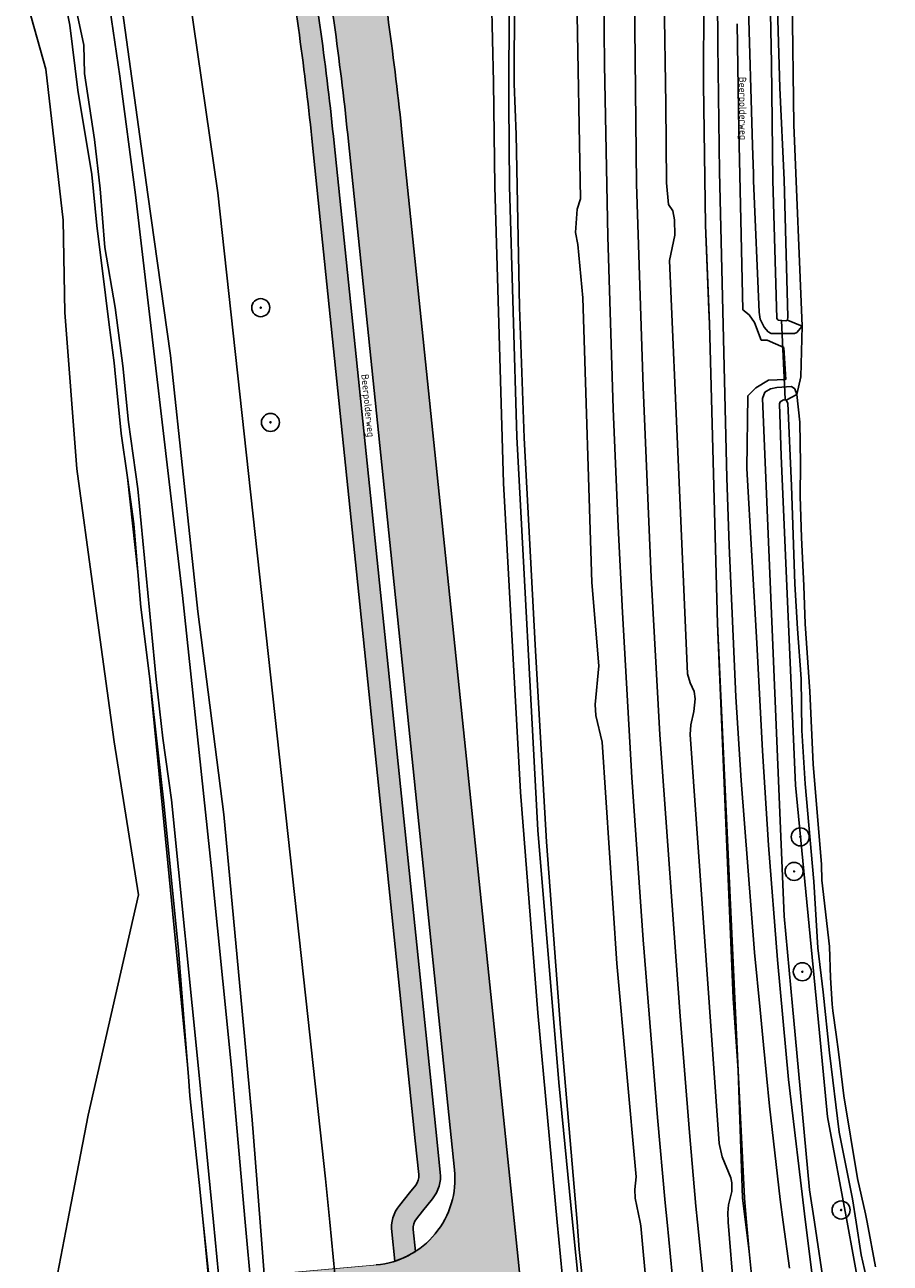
# Model space of a CAD drawing. Header units: metres. Extents: x 102000 to 105000, y 414600 to 420766.
# Tile 46 of 256: x 103017 to 103137, y 416394 to 416566. Entities that reach past the tile are written whole.
import ezdxf

# ---------------------------------------------------------------- set-up
doc = ezdxf.new("R2010")
doc.units = ezdxf.units.M
doc.layers.get('0').update_dxf_attribs({"color": 8})
doc.layers.add('00-Ontwerp DKIV', color=8, linetype='Continuous', lineweight=0)
doc.styles.add('MtXpl_NLCS-ISO', font='NLCS-ISO.ttf')

msp = doc.modelspace()

# ---------------------------------------------------------------- hatches: boundary and pattern name
at = {"ltscale": 0.1}
h = msp.add_hatch(color=256, dxfattribs=at)
edge = h.paths.add_edge_path()
edge.add_arc((103049.721, 416526.787), 0.075, 0, 360)
h = msp.add_hatch(color=256, dxfattribs=at)
edge = h.paths.add_edge_path()
edge.add_arc((103051.071, 416510.885), 0.075, 0, 360)
h = msp.add_hatch(color=256, dxfattribs=at)
edge = h.paths.add_edge_path()
edge.add_arc((103124.517, 416453.432), 0.075, 0, 360)
h = msp.add_hatch(color=256, dxfattribs=at)
edge = h.paths.add_edge_path()
edge.add_arc((103123.658, 416448.637), 0.075, 0, 360)
h = msp.add_hatch(color=256, dxfattribs=at)
edge = h.paths.add_edge_path()
edge.add_arc((103124.797, 416434.73), 0.075, 0, 360)
h = msp.add_hatch(color=256, dxfattribs=at)
edge = h.paths.add_edge_path()
edge.add_arc((103130.175, 416401.706), 0.075, 0, 360)
at = {"layer": '00-Ontwerp DKIV', "transparency": 33554623}
h = msp.add_hatch(color=256, dxfattribs=at)
h.dxf.hatch_style = 1
edge = h.paths.add_edge_path()
edge.add_line((103072.7097646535, 416387.2152653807), (103050.5634017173, 416385.2758659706))
edge.add_line((103050.5634017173, 416385.2758659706), (103049.9039556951, 416392.6808070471))
edge.add_line((103049.9039556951, 416392.6808070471), (103065.7401242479, 416394.0910948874))
edge.add_arc((103064.6437278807, 416406.0409030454), 12.0000000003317, 275.2422178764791, 365.8875025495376)
edge.add_line((103076.5804304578, 416407.2718098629), (103061.8795652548, 416549.83325568))
edge.add_arc((102599.5381462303, 416502.1479825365), 464.794011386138, 5.888588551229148, 9.726598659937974)
edge.add_arc((102966.6641591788, 416564.0098072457), 92.50000000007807, 10.37839304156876, 40.89832124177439)
edge.add_line((103036.5823795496, 416624.5712839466), (103024.593997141, 416639.019002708))
edge.add_line((103024.593997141, 416639.019002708), (103022.2737572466, 416641.6689235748))
edge.add_line((103022.2737572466, 416641.6689235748), (103024.7329958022, 416650.5312139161))
edge.add_line((103024.7329958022, 416650.5312139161), (103027.384996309, 416647.506999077))
edge.add_line((103027.384996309, 416647.506999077), (103042.2986600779, 416629.4271006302))
edge.add_arc((102966.6641591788, 416564.0098072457), 100.000000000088, 10.353572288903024, 40.85696713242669, ccw=False)
edge.add_arc((102599.5402311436, 416502.1482683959), 472.2919081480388, 5.88857986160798, 9.731702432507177, ccw=False)
edge.add_line((103069.3399899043, 416550.602712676), (103088.3674746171, 416366.0839314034))
edge.add_arc((103080.9097991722, 416370.1622983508), 8.500000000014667, 276.42198081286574, 331.3271451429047, ccw=False)
edge.add_line((103081.860525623, 416361.7156351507), (103081.2848259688, 416361.6509966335))
edge.add_line((103081.2848259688, 416361.6509966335), (103081.1307444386, 416363.1452002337))
edge.add_line((103081.1307444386, 416363.1452002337), (103074.6690530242, 416362.4156603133))
edge.add_line((103074.6690530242, 416362.4156603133), (103071.6879493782, 416362.0801178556))
edge.add_line((103071.6879493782, 416362.0801178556), (103052.6980010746, 416359.9928791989))
edge.add_line((103052.6980010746, 416359.9928791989), (103052.0795132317, 416367.3184786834))
edge.add_line((103052.0795132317, 416367.3184786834), (103074.4296094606, 416369.6152221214))
edge.add_arc((103073.8162666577, 416375.5837906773), 6.000000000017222, 275.8672412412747, 365.9405325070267)
edge.add_line((103079.7840457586, 416376.2047678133), (103079.2015444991, 416381.8535911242))
edge.add_arc((103073.2331929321, 416381.2381404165), 6.000000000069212, 5.887476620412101, 95.00473368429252)
h = msp.add_hatch(color=256, dxfattribs=at)
h.dxf.hatch_style = 1
edge = h.paths.add_edge_path()
edge.add_line((103023.5192614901, 416636.5178665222), (103022.830697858, 416632.7480736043))
edge.add_line((103022.830697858, 416632.7480736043), (103032.772534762, 416621.3328626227))
edge.add_arc((102966.6641591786, 416564.0098072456), 87.50000000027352, 10.396807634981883, 40.9287976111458, ccw=False)
edge.add_arc((102599.5367422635, 416502.147790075), 459.7954276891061, 5.886410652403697, 9.723009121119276, ccw=False)
edge.add_line((103056.9077465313, 416549.3028510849), (103071.138443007, 416411.3023798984))
edge.add_line((103071.138443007, 416411.3023798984), (103071.6310023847, 416406.6086922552))
edge.add_arc((103069.6419294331, 416406.3999129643), 1.999999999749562, -38.77676375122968, 5.99200257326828, ccw=False)
edge.add_line((103071.2011134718, 416405.1473375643), (103070.3430219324, 416404.0792001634))
edge.add_line((103070.3430219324, 416404.0792001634), (103068.9489082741, 416402.3429888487))
edge.add_arc((103072.8468683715, 416399.2115503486), 5.000000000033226, 141.2232362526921, 185.9920025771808)
edge.add_line((103067.8741859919, 416398.689602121), (103068.3022484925, 416394.6122011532))
edge.add_arc((103064.6437312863, 416406.0408958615), 11.99999212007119, 287.7507420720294, 302.978373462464)
edge.add_line((103071.1755962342, 416395.9743894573), (103070.8577954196, 416399.0027710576))
edge.add_arc((103072.8468683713, 416399.2115503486), 1.999999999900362, 141.2232362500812, 185.9920025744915, ccw=False)
edge.add_line((103071.2876843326, 416400.4641257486), (103072.145775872, 416401.5322631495))
edge.add_line((103072.145775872, 416401.5322631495), (103073.5398895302, 416403.2684744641))
edge.add_arc((103069.6419294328, 416406.3999129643), 5.000000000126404, 321.2232362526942, 365.9920025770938)
edge.add_line((103074.6146118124, 416406.9218611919), (103074.1247639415, 416411.5877830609))
edge.add_line((103074.1247639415, 416411.5877830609), (103059.8919221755, 416549.6105777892))
edge.add_arc((102599.5375855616, 416502.1479056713), 462.794576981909, 5.886414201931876, 9.725181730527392)
edge.add_arc((102966.6641591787, 416564.0098072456), 90.5000000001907, 10.38556367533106, 40.91020839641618)
edge.add_line((103035.0583397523, 416623.2760376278), (103023.5192614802, 416636.5178665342))

# ---------------------------------------------------------------- linework, layer by layer
for p, q in [((103084.866, 416557.812), (103084.914, 416601.235)), ((103084.914, 416601.235), (103084.866, 416557.812)), ((103084.914, 416601.235), (103084.866, 416557.812)), ((103101.796, 416543.929), (103101.332, 416593.399)), ((103120.055, 416585.624), (103120.527, 416560.687)), ((103081.477, 416581.059), (103081.979, 416558.037)), ((103113.065, 416563.186), (103112.941, 416581.399)), ((103021.897, 416578.698), (103025.209, 416563.191)), ((103023.25, 416565.953), (103021.154, 416576.82)), ((103094.051, 416541.875), (103093.424, 416577.497)), ((103121.667, 416557.252), (103121.118, 416576.636)), ((103043.766, 416542.686), (103039.198, 416574.42)), ((103084.127, 416555.119), (103084.188, 416573.743)), ((103097.361, 416560.467), (103097.224, 416573.273)), ((103030.168, 416558.857), (103028.333, 416571.456)), ((103105.619, 416572.112), (103105.866, 416554.937)), ((103111.113, 416557.783), (103111.16, 416572.925)), ((103111.113, 416557.783), (103111.16, 416572.925)), ((103111.113, 416557.783), (103111.16, 416572.925)), ((103117.243, 416571.798), (103117.902, 416549.263)), ((103019.912, 416559.83), (103017.006, 416570.23)), ((103123.629, 416552.14), (103123.371, 416570.831)), ((103034.051, 416542.464), (103030.375, 416569.25)), ((103115.747, 416566.142), (103115.972, 416551.41)), ((103024.364, 416556.958), (103023.25, 416565.953)), ((103025.209, 416563.191), (103025.293, 416559.259)), ((103113.331, 416545.631), (103113.065, 416563.186)), ((103022.342, 416538.893), (103019.912, 416559.83)), ((103025.293, 416559.259), (103026.675, 416550.12)), ((103097.816, 416536.67), (103097.361, 416560.467)), ((103120.527, 416560.687), (103120.717, 416544.449)), ((103032.356, 416542.425), (103030.168, 416558.857)), ((103081.979, 416558.037), (103082.15, 416543.565)), ((103085.107, 416550.786), (103084.866, 416557.812)), ((103084.866, 416557.812), (103085.107, 416550.786)), ((103084.866, 416557.812), (103085.107, 416550.786)), ((103111.396, 416538.2), (103111.113, 416557.783)), ((103111.396, 416538.2), (103111.113, 416557.783)), ((103111.396, 416538.2), (103111.113, 416557.783)), ((103026.295, 416545.226), (103024.364, 416556.958)), ((103122.275, 416544.485), (103121.667, 416557.252)), ((103084.219, 416543.613), (103084.127, 416555.119)), ((103105.866, 416554.937), (103105.977, 416544.111)), ((103085.591, 416526.845), (103085.107, 416550.786)), ((103085.107, 416550.786), (103085.591, 416526.845)), ((103085.107, 416550.786), (103085.591, 416526.845)), ((103115.972, 416551.41), (103116.561, 416526.503)), ((103124.789, 416524.208), (103123.629, 416552.14)), ((103026.675, 416550.12), (103027.442, 416543.251)), ((103056.9077465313, 416549.3028510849), (103071.138443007, 416411.3023798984)), ((103074.1247639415, 416411.5877830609), (103059.8919221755, 416549.6105777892)), ((103076.5804304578, 416407.2718098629), (103061.8795652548, 416549.83325568)), ((103069.3399899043, 416550.602712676), (103088.3674746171, 416366.0839314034)), ((103117.902, 416549.263), (103118.016, 416545.344)), ((103114.338, 416503.204), (103113.331, 416545.631)), ((103027.014, 416538.161), (103026.295, 416545.226)), ((103102.724, 416515.778), (103101.796, 416543.929)), ((103105.977, 416544.111), (103106.222, 416541.108)), ((103118.016, 416545.344), (103118.044, 416544.388)), ((103118.044, 416544.388), (103118.8, 416526.145)), ((103120.717, 416544.449), (103121.284, 416525.277)), ((103122.785, 416525.536), (103122.275, 416544.485)), ((103027.442, 416543.251), (103028.124, 416535.105)), ((103038.887, 416486.88), (103032.356, 416542.425)), ((103037.211, 416520.136), (103034.051, 416542.464)), ((103056.238, 416428.532), (103043.766, 416542.686)), ((103082.15, 416543.565), (103083.374, 416502.458)), ((103085.197, 416508.893), (103084.219, 416543.613)), ((103093.358, 416537.218), (103093.589, 416540.423)), ((103093.589, 416540.423), (103094.051, 416541.875)), ((103106.222, 416541.108), (103106.843, 416540.221)), ((103022.573, 416526.115), (103022.342, 416538.893)), ((103106.843, 416540.221), (103107.064, 416538.978)), ((103107.064, 416538.978), (103107.107, 416536.848)), ((103028.175, 416528.528), (103027.014, 416538.161)), ((103093.685, 416535.55), (103093.358, 416537.218)), ((103111.844, 416526.504), (103111.396, 416538.2)), ((103111.844, 416526.504), (103111.396, 416538.2)), ((103111.92, 416524.527), (103111.396, 416538.2)), ((103094.348, 416528.129), (103093.685, 416535.55)), ((103098.593, 416512.76), (103097.816, 416536.67)), ((103107.107, 416536.848), (103106.396, 416533.343)), ((103028.124, 416535.105), (103029.53, 416526.799)), ((103106.396, 416533.343), (103108.858, 416476.008)), ((103028.718, 416524.394), (103028.175, 416528.528)), ((103029.53, 416526.799), (103030.598, 416518.726)), ((103086.253, 416508.752), (103085.591, 416526.845)), ((103085.591, 416526.845), (103086.253, 416508.752)), ((103085.591, 416526.845), (103086.253, 416508.752)), ((103095.615, 416488.669), (103094.348, 416528.129)), ((103024.218, 416504.452), (103022.573, 416526.115)), ((103111.92, 416524.527), (103111.844, 416526.504)), ((103111.92, 416524.527), (103111.844, 416526.504)), ((103116.561, 416526.503), (103117.416, 416525.79)), ((103117.416, 416525.79), (103118.189, 416524.743)), ((103118.8, 416526.145), (103118.945, 416525.184)), ((103118.945, 416525.184), (103119.491, 416524.067)), ((103121.284, 416525.277), (103121.452, 416525.06)), ((103121.452, 416525.06), (103122.526, 416524.942)), ((103122.396, 416514.122), (103121.894, 416525.011)), ((103122.526, 416524.942), (103122.759, 416525.076)), ((103122.759, 416525.076), (103122.785, 416525.536)), ((103122.759, 416525.076), (103124.789, 416524.208)), ((103029.41, 416519.122), (103028.718, 416524.394)), ((103113.03, 416482.952), (103111.92, 416524.527)), ((103113.03, 416482.952), (103111.92, 416524.527)), ((103113.03, 416482.952), (103111.92, 416524.527)), ((103118.189, 416524.743), (103119.114, 416522.293)), ((103119.491, 416524.067), (103120.04, 416523.415)), ((103120.04, 416523.415), (103120.459, 416523.191)), ((103120.459, 416523.191), (103123.712, 416523.184)), ((103123.712, 416523.184), (103124.026, 416523.345)), ((103124.026, 416523.345), (103124.789, 416524.208)), ((103124.6, 416517.2), (103124.789, 416524.208)), ((103119.114, 416522.293), (103119.907, 416522.283)), ((103119.907, 416522.283), (103122.255, 416521.286)), ((103041.02, 416484.656), (103037.211, 416520.136)), ((103122.255, 416521.286), (103122.513, 416516.83)), ((103029.503, 416518.183), (103029.41, 416519.122)), ((103030.376, 416509.341), (103029.503, 416518.183)), ((103030.598, 416518.726), (103031.397, 416510.927)), ((103120.085, 416516.718), (103118.329, 416515.672)), ((103122.513, 416516.83), (103120.085, 416516.718)), ((103124.057, 416514.764), (103124.6, 416517.2)), ((103103.858, 416489.417), (103102.724, 416515.778)), ((103118.329, 416515.672), (103117.246, 416514.551)), ((103119.591, 416515.05), (103119.295, 416514.183)), ((103120.406, 416515.518), (103119.591, 416515.05)), ((103121.25, 416515.732), (103120.406, 416515.518)), ((103123.316, 416515.847), (103121.25, 416515.732)), ((103122.579, 416513.941), (103124.057, 416514.764)), ((103123.738, 416515.547), (103123.316, 416515.847)), ((103124.057, 416514.764), (103123.738, 416515.547)), ((103124.446, 416510.896), (103124.057, 416514.764)), ((103117.246, 416514.551), (103117.082, 416504.486)), ((103119.295, 416514.183), (103122.266, 416442.449)), ((103121.635, 416513.433), (103121.744, 416513.747)), ((103121.848, 416506.234), (103121.635, 416513.433)), ((103121.744, 416513.747), (103122.193, 416514)), ((103122.193, 416514), (103122.579, 416513.941)), ((103122.579, 416513.941), (103122.794, 416513.563)), ((103122.794, 416513.563), (103123.295, 416502.09)), ((103099.278, 416496.44), (103098.593, 416512.76)), ((103031.397, 416510.927), (103032.678, 416501.674)), ((103124.55, 416505.12), (103124.446, 416510.896)), ((103031.232, 416503.262), (103030.376, 416509.341)), ((103088.148, 416454.347), (103085.197, 416508.893)), ((103087.746, 416480.068), (103086.253, 416508.752)), ((103086.253, 416508.752), (103087.746, 416480.068)), ((103086.253, 416508.752), (103087.746, 416480.068)), ((103123.871, 416460.603), (103121.848, 416506.234)), ((103026.468, 416487.791), (103024.218, 416504.452)), ((103117.082, 416504.486), (103118.489, 416480.262)), ((103124.494, 416500.642), (103124.55, 416505.12)), ((103032.693, 416490.158), (103031.232, 416503.262)), ((103031.232, 416503.262), (103032.139, 416496.824)), ((103114.651, 416493.824), (103114.338, 416503.204)), ((103032.678, 416501.674), (103035.236, 416475.244)), ((103083.374, 416502.458), (103085.709, 416459.63)), ((103123.295, 416502.09), (103123.773, 416488.507)), ((103124.704, 416494.917), (103124.494, 416500.642)), ((103032.139, 416496.824), (103032.693, 416490.158)), ((103099.864, 416484.535), (103099.278, 416496.44)), ((103125.023, 416488.222), (103124.704, 416494.917)), ((103115.591, 416472.852), (103114.651, 416493.824)), ((103033.101, 416485.259), (103032.693, 416490.158)), ((103105.053, 416467.577), (103103.858, 416489.417)), ((103029.392, 416466.581), (103026.468, 416487.791)), ((103096.583, 416477.143), (103095.615, 416488.669)), ((103123.773, 416488.507), (103124.11, 416482.244)), ((103125.17, 416482.982), (103125.023, 416488.222)), ((103042.918, 416448.599), (103038.887, 416486.88)), ((103034.365, 416475.314), (103033.101, 416485.259)), ((103044.61, 416456.512), (103041.02, 416484.656)), ((103101.179, 416461.652), (103099.864, 416484.535)), ((103115.201, 416431.047), (103113.03, 416482.952)), ((103115.201, 416431.047), (103113.03, 416482.952)), ((103115.885, 416421.041), (103113.03, 416482.952)), ((103124.11, 416482.244), (103124.64, 416475.349)), ((103125.818, 416473.571), (103125.17, 416482.982)), ((103118.489, 416480.262), (103119.272, 416465.372)), ((103089.337, 416452.747), (103087.746, 416480.068)), ((103087.746, 416480.068), (103089.337, 416452.747)), ((103087.746, 416480.068), (103089.337, 416452.747)), ((103096.07, 416471.784), (103096.583, 416477.143)), ((103034.365, 416475.314), (103036.514, 416453.177)), ((103036.28, 416458.097), (103034.365, 416475.314)), ((103035.236, 416475.244), (103036.156, 416467.104)), ((103108.858, 416476.008), (103109.257, 416474.765)), ((103124.64, 416475.349), (103124.751, 416468.179)), ((103109.257, 416474.765), (103109.789, 416473.567)), ((103109.789, 416473.567), (103109.921, 416472.546)), ((103126.278, 416463.494), (103125.818, 416473.571)), ((103096.162, 416470.257), (103096.07, 416471.784)), ((103109.921, 416472.546), (103109.743, 416470.815)), ((103116.325, 416461.224), (103115.591, 416472.852)), ((103097.034, 416466.579), (103096.162, 416470.257)), ((103109.743, 416470.815), (103109.343, 416468.952)), ((103109.343, 416468.952), (103109.254, 416467.62)), ((103032.764, 416445.393), (103029.392, 416466.581)), ((103036.156, 416467.104), (103037.364, 416458.56)), ((103099.102, 416435.874), (103097.034, 416466.579)), ((103107.885, 416428.564), (103105.053, 416467.577)), ((103109.254, 416467.62), (103113.269, 416410.906)), ((103124.751, 416468.179), (103125.172, 416460.758)), ((103119.272, 416465.372), (103120.114, 416452.269)), ((103127.443, 416449.584), (103126.278, 416463.494)), ((103102.726, 416439.157), (103101.179, 416461.652)), ((103118.154, 416437.419), (103116.325, 416461.224)), ((103127.172, 416426.262), (103123.871, 416460.603)), ((103125.172, 416460.758), (103126.411, 416447.238)), ((103038.315, 416437.656), (103036.28, 416458.097)), ((103037.364, 416458.56), (103041.163, 416420.383)), ((103085.709, 416459.63), (103088.138, 416429.05)), ((103047.468, 416425.803), (103044.61, 416456.512)), ((103036.514, 416453.177), (103039.566, 416421.84)), ((103091.019, 416419.374), (103088.148, 416454.347)), ((103091.275, 416426.944), (103089.337, 416452.747)), ((103089.337, 416452.747), (103091.275, 416426.944)), ((103089.337, 416452.747), (103091.275, 416426.944)), ((103120.114, 416452.269), (103121.374, 416436.367)), ((103127.496, 416447.406), (103127.443, 416449.584)), ((103045.238, 416425.6), (103042.918, 416448.599)), ((103126.411, 416447.238), (103126.957, 416438.034)), ((103128.578, 416438.251), (103127.496, 416447.406)), ((103025.809, 416414.854), (103032.764, 416445.393)), ((103122.266, 416442.449), (103123.43, 416429.947)), ((103104.724, 416414.543), (103102.726, 416439.157)), ((103039.383, 416424.152), (103038.315, 416437.656)), ((103118.938, 416429.469), (103118.154, 416437.419)), ((103126.957, 416438.034), (103127.698, 416431.908)), ((103128.687, 416433.906), (103128.578, 416438.251)), ((103101.772, 416406.323), (103099.102, 416435.874)), ((103121.374, 416436.367), (103122.903, 416419.78)), ((103128.95, 416430.241), (103128.687, 416433.906)), ((103115.338, 416429.038), (103115.201, 416431.047)), ((103115.338, 416429.038), (103115.201, 416431.047)), ((103127.698, 416431.908), (103128.555, 416423.493)), ((103088.138, 416429.05), (103090.8304065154, 416400)), ((103115.885, 416421.041), (103115.338, 416429.038)), ((103115.885, 416421.041), (103115.338, 416429.038)), ((103119.417, 416424.62), (103118.938, 416429.469)), ((103123.43, 416429.947), (103123.798, 416426.001)), ((103129.018, 416429.291), (103128.95, 416430.241)), ((103129.484, 416426.046), (103129.018, 416429.291)), ((103058.695, 416406.048), (103056.238, 416428.532)), ((103109.134, 416412.468), (103107.885, 416428.564)), ((103045.707, 416420.945), (103045.238, 416425.6)), ((103047.844, 416421.759), (103047.468, 416425.803)), ((103093.5613489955, 416400), (103091.275, 416426.944)), ((103091.275, 416426.944), (103093.5613489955, 416400)), ((103091.275, 416426.944), (103093.5613489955, 416400)), ((103123.798, 416426.001), (103125.801, 416404.496)), ((103128.291, 416414.615), (103127.172, 416426.262)), ((103129.829, 416423.647), (103129.484, 416426.046)), ((103039.566, 416421.84), (103039.383, 416424.152)), ((103120.258, 416416.097), (103119.417, 416424.62)), ((103130.56, 416417.515), (103129.829, 416423.647)), ((103128.555, 416423.493), (103129.905, 416412.484)), ((103039.695, 416420.207), (103039.566, 416421.84)), ((103039.908, 416417.515), (103039.695, 416420.207)), ((103041.163, 416420.383), (103042.722, 416404.718)), ((103047.5781612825, 416400), (103045.707, 416420.945)), ((103048.549, 416414.186), (103047.844, 416421.759)), ((103116.524, 416403.413), (103115.885, 416421.041)), ((103116.524, 416403.413), (103115.885, 416421.041)), ((103116.793, 416403.353), (103115.885, 416421.041)), ((103092.9483972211, 416400), (103091.019, 416419.374)), ((103122.903, 416419.78), (103125.227, 416400)), ((103041.171, 416405.507), (103039.908, 416417.515)), ((103132.453, 416406.054), (103130.56, 416417.515)), ((103121.719, 416403.156), (103120.258, 416416.097)), ((103022.9244297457, 416400), (103025.809, 416414.854)), ((103049.6519947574, 416400.0000000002), (103048.549, 416414.186)), ((103105.777, 416402.717), (103104.724, 416414.543)), ((103131.0020816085, 416400), (103128.291, 416414.615)), ((103110.042, 416402.233), (103109.134, 416412.468)), ((103129.905, 416412.484), (103131.772, 416403.271)), ((103071.138443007, 416411.3023798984), (103071.6310023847, 416406.6086922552)), ((103074.6146118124, 416406.9218611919), (103074.1247639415, 416411.5877830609)), ((103113.269, 416410.906), (103113.668, 416409.087)), ((103113.668, 416409.087), (103114.909, 416406.157)), ((103041.171, 416405.507), (103041.7499891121, 416400)), ((103041.7182566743, 416400), (103041.171, 416405.507)), ((103059.2939884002, 416400), (103058.695, 416406.048)), ((103071.2011134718, 416405.1473375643), (103070.3430219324, 416404.0792001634)), ((103101.599, 416404.53), (103101.772, 416406.323)), ((103114.909, 416406.157), (103115.042, 416405.492)), ((103115.042, 416405.492), (103115.041, 416404.293)), ((103133.54, 416401.195), (103132.453, 416406.054)), ((103042.722, 416404.718), (103043.1755588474, 416400)), ((103070.3430219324, 416404.0792001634), (103068.9489082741, 416402.3429888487)), ((103072.145775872, 416401.5322631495), (103073.5398895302, 416403.2684744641)), ((103101.605, 416403.329), (103101.599, 416404.53)), ((103102.2985416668, 416400), (103101.605, 416403.329)), ((103115.041, 416404.293), (103114.553, 416402.43)), ((103116.9276243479, 416400), (103116.524, 416403.413)), ((103116.9276243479, 416400), (103116.524, 416403.413)), ((103117.0710977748, 416400), (103116.793, 416403.353)), ((103122.1542531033, 416400), (103121.719, 416403.156)), ((103125.801, 416404.496), (103126.481383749, 416400)), ((103131.772, 416403.271), (103132.2734802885, 416400)), ((103071.2876843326, 416400.4641257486), (103072.145775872, 416401.5322631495)), ((103106.0455571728, 416400), (103105.777, 416402.717)), ((103110.2635456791, 416400), (103110.042, 416402.233)), ((103114.553, 416402.43), (103114.463, 416401.32)), ((103114.463, 416401.32), (103114.507, 416400.122)), ((103018.958, 416379.575), (103022.9244297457, 416400)), ((103044, 416377.039), (103041.7182566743, 416400)), ((103041.7499891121, 416400), (103043.363, 416384.658)), ((103043.1755588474, 416400), (103045.201, 416378.931)), ((103049.385, 416379.775), (103047.5781612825, 416400)), ((103050.655, 416387.1), (103049.6519947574, 416400.0000000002)), ((103061.282, 416379.927), (103059.2939884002, 416400)), ((103090.8304065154, 416400), (103093.794, 416368.024)), ((103096.323, 416366.114), (103092.9483972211, 416400)), ((103093.881, 416396.233), (103093.5613489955, 416400)), ((103093.5613489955, 416400), (103093.881, 416396.233)), ((103093.5613489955, 416400), (103093.881, 416396.233)), ((103102.405, 416399.489), (103102.2985416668, 416400)), ((103107.862, 416381.623), (103106.0455571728, 416400)), ((103112.694, 416375.503), (103110.2635456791, 416400)), ((103114.507, 416400.122), (103114.517036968, 416400)), ((103114.517036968, 416400), (103116.274, 416378.644)), ((103117.408, 416395.938), (103116.9276243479, 416400)), ((103117.408, 416395.938), (103116.9276243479, 416400)), ((103117.408, 416395.938), (103117.0710977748, 416400)), ((103123.03, 416393.65), (103122.1542531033, 416400)), ((103125.227, 416400), (103126.336, 416391.192)), ((103126.481383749, 416400), (103131.202, 416368.806)), ((103132.853, 416390.022), (103131.0020816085, 416400)), ((103132.2734802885, 416400), (103132.962, 416395.509)), ((103133.7667360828, 416400), (103133.54, 416401.195)), ((103134.934, 416393.848), (103133.7667360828, 416400)), ((103067.8741859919, 416398.689602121), (103068.3022484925, 416394.6122011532)), ((103071.1755962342, 416395.9743894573), (103070.8577954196, 416399.0027710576)), ((103103.722, 416384.996), (103102.405, 416399.489)), ((103095.119, 416384.338), (103093.881, 416396.233)), ((103093.881, 416396.233), (103095.119, 416384.338)), ((103093.881, 416396.233), (103095.119, 416384.338)), ((103120.439, 416366.339), (103117.408, 416395.938)), ((103120.439, 416366.339), (103117.408, 416395.938)), ((103120.439, 416366.339), (103117.408, 416395.938)), ((103132.962, 416395.509), (103136.983, 416377.525))]:
    msp.add_line(p, q)
for centre, radius in [((103049.721, 416526.787), 1.25), ((103049.721, 416526.787), 0.02249999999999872), ((103051.071, 416510.885), 1.25), ((103051.071, 416510.885), 0.02249999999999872), ((103124.517, 416453.432), 1.25), ((103124.517, 416453.432), 0.02249999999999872), ((103123.658, 416448.637), 1.25), ((103123.658, 416448.637), 0.02249999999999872), ((103124.797, 416434.73), 1.25), ((103124.797, 416434.73), 0.02249999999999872), ((103130.175, 416401.706), 1.25), ((103130.175, 416401.706), 0.02249999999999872)]:
    msp.add_circle(centre, radius)
at = {"ltscale": 0.1}
for centre in [(103049.721, 416526.787), (103051.071, 416510.885), (103124.517, 416453.432), (103123.658, 416448.637), (103124.797, 416434.73), (103130.175, 416401.706)]:
    msp.add_circle(centre, 0.075, dxfattribs=at)
for centre, radius, start, end in [((102599.5402311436, 416502.1482683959), 472.2919081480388, 5.888579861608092, 9.731702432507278), ((102599.5375855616, 416502.1479056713), 462.794576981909, 5.886414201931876, 9.725181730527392), ((102599.5381462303, 416502.1479825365), 464.794011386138, 5.888588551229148, 9.726598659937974), ((102599.5367422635, 416502.147790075), 459.7954276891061, 5.88641065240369, 9.72300912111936), ((103064.6437278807, 416406.0409030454), 12.0000000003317, 275.2422178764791, 5.88750254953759), ((103069.6419294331, 416406.3999129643), 1.999999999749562, 321.2232362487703, 5.992002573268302), ((103069.6419294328, 416406.3999129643), 5.000000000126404, 321.2232362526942, 5.992002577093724), ((103072.8468683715, 416399.2115503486), 5.000000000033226, 141.2232362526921, 185.9920025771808), ((103072.8468683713, 416399.2115503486), 1.999999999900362, 141.2232362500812, 185.9920025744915), ((103064.6437312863, 416406.0408958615), 11.99999212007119, 287.7507420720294, 302.978373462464)]:
    msp.add_arc(centre, radius, start, end)
at = {"layer": '00-Ontwerp DKIV', "transparency": 33554687, "const_width": 0.1}
msp.add_lwpolyline([(103023.5192614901, 416636.5178665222), (103022.830697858, 416632.7480736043), (103032.772534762, 416621.3328626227, -0.1340147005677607), (103052.7275428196, 416579.8004372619, -0.01674188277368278), (103056.9077465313, 416549.3028510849), (103071.138443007, 416411.3023798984), (103071.6310023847, 416406.6086922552, -0.1978637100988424), (103071.2011134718, 416405.1473375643), (103070.3430219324, 416404.0792001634), (103068.9489082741, 416402.3429888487, 0.1978637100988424), (103067.8741859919, 416398.689602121), (103068.3022484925, 416394.6122011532, 0.0665410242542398), (103071.1755962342, 416395.9743894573), (103070.8577954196, 416399.0027710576, -0.1978637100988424), (103071.2876843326, 416400.4641257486), (103072.145775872, 416401.5322631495), (103073.5398895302, 416403.2684744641, 0.1978637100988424), (103074.6146118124, 416406.9218611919), (103074.1247639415, 416411.5877830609), (103059.8919221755, 416549.6105777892, 0.01675134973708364), (103055.681490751, 416580.3243614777, 0.133982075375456), (103035.0583397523, 416623.2760376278), (103023.5192614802, 416636.5178665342)], format="xyb", close=True, dxfattribs=at)
msp.add_lwpolyline([(103065.0359017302, 416581.9820154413, -0.01677035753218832), (103069.3399899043, 416550.602712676), (103088.3674746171, 416366.0839314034, -0.2442599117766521), (103081.860525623, 416361.7156351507), (103081.2848259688, 416361.6509966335), (103081.1307444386, 416363.1452002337), (103074.6690530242, 416362.4156603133), (103071.6879493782, 416362.0801178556), (103052.6980010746, 416359.9928791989), (103052.0795132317, 416367.3184786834), (103074.4296094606, 416369.6152221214, 0.4145882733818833), (103079.7840457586, 416376.2047678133), (103079.2015444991, 416381.8535911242, 0.4097081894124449), (103072.7097646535, 416387.2152653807), (103050.5634017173, 416385.2758659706), (103049.9039556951, 416392.6808070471), (103065.7401242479, 416394.0910948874, 0.4175160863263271), (103076.5804304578, 416407.2718098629), (103061.8795652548, 416549.83325568, 0.01674804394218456), (103057.6508107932, 416580.6735171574, 0.1339611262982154)], format="xyb", dxfattribs=at)

# ---------------------------------------------------------------- texts
at = {"style": 'MtXpl_NLCS-ISO'}
for rotation, p in [(270.6875163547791, (103116.0128207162, 416558.7744070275)), (275.796100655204, (103063.6548356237, 416517.51468273))]:
    msp.add_text('Beerpolderweg', height=1, rotation=rotation, dxfattribs=at).set_placement(p)

doc.saveas('drawing.dxf')
